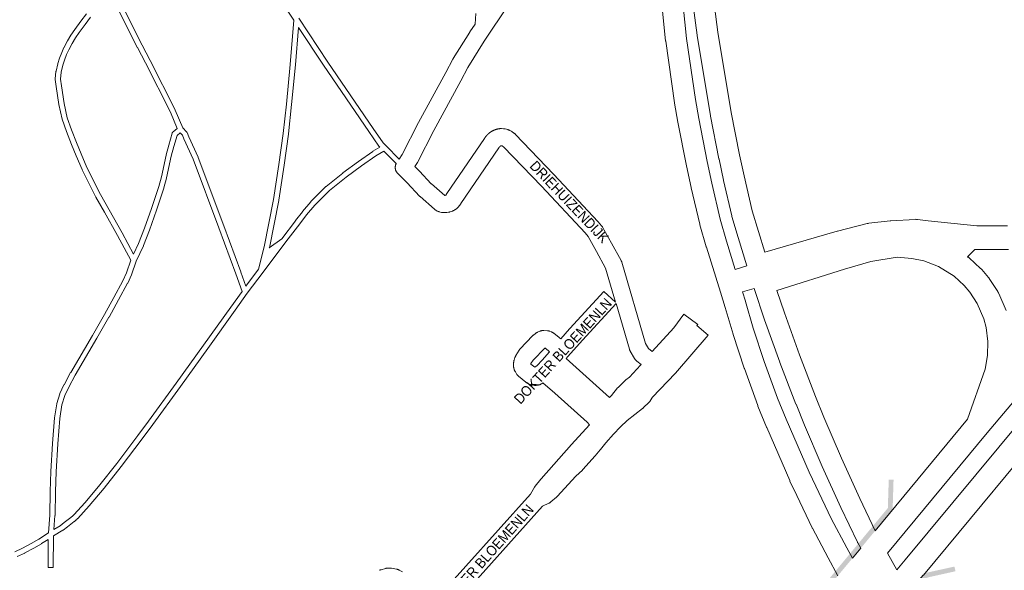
# Paper-space layout 'Layout1' of a CAD drawing. Header units: metres. Extents: x 123097 to 144122, y 392739 to 407589.
# Tile 205 of 256: x 135327 to 136075, y 394931 to 395349. Entities that reach past the tile are written whole.
import ezdxf
from ezdxf.enums import TextEntityAlignment as Align

# ---------------------------------------------------------------- set-up
doc = ezdxf.new("R2010")
doc.units = ezdxf.units.M
doc.header["$MEASUREMENT"] = 0
for name, color, linetype, lineweight in [('gs-anno-wegen algemeen tekst', 7, 'Continuous', 0), ('gs-knt-autosnelweg', 7, 'Continuous', 0), ('gs-knt-hoofdweg', 7, 'Continuous', 0), ('gs-knt-paden', 7, 'Continuous', 0), ('gs-knt-wegen algemeen', 7, 'Continuous', 0), ('gs-symb-viaduct', 7, 'Continuous', 0)]:
    doc.layers.add(name, color=color, linetype=linetype, lineweight=lineweight)
doc.styles.add('Style-Arial', font='arial.ttf')

# ---------------------------------------------------------------- blocks, each defined once
blk = doc.blocks.new('gg0-viaduct_6')
at = {"layer": 'gs-symb-viaduct', "linetype": 'Continuous'}
blk.add_hatch(color=7, dxfattribs=at).paths.add_polyline_path([(-55.76, -16.89), (-58, -14), (-40, 0), (40, 0), (58, -14), (55.76, -16.89), (38.75, -3.66), (-38.75, -3.66)])

psp = doc.layouts.get("Layout1")

# ---------------------------------------------------------------- linework, layer by layer
at = {"layer": 'gs-knt-autosnelweg', "color": 7, "linetype": 'Continuous', "flags": 128}
for points in [[(136311.31, 395335.743), (136310.208, 395334.444), (136310.04, 395334.251), (136309.867, 395334.064), (136271.048, 395293.243), (136241.873, 395252.213), (136241.703, 395251.982), (136241.526, 395251.756), (136164.148, 395156.425), (136164.038, 395156.293), (136061.957, 395035.3), (135986.21, 394943.861)], [(135993.181, 394931.134), (135999.647, 394938.746), (136106.861, 395067.964), (136106.958, 395068.08), (136163.094, 395133.472), (136243.663, 395233.738), (136243.767, 395233.865), (136316.338, 395320.879)], [(136323.109, 395300.863), (136257.658, 395222.386), (136177.049, 395122.07), (136176.863, 395121.845), (136120.681, 395056.4), (136013.482, 394927.2), (136013.415, 394927.12), (136002.697, 394914.502)], [(135893.016, 395172.428), (135948.003, 395188.447), (135948.31, 395188.531), (135970.716, 395194.208), (135971.128, 395194.302), (135971.544, 395194.377), (135971.963, 395194.432), (135988.303, 395196.194), (135988.701, 395196.228), (136007.291, 395197.402), (136007.715, 395197.419), (136008.14, 395197.416), (136008.564, 395197.392), (136008.986, 395197.349), (136017.216, 395196.311), (136053.949, 395192.412), (136077.439, 395192.515)], [(136078.106, 395174.498), (136053.532, 395174.39), (136053.201, 395174.395), (136052.871, 395174.411), (136052.546, 395174.44), (136046.976, 395169.019), (136047.301, 395168.804), (136047.626, 395168.569), (136047.94, 395168.319), (136048.243, 395168.055), (136056.94, 395160.136), (136057.217, 395159.872), (136057.483, 395159.597), (136057.737, 395159.31), (136062.819, 395153.333), (136063.061, 395153.037), (136063.289, 395152.73), (136063.505, 395152.415), (136069.924, 395142.559), (136070.132, 395142.224), (136070.325, 395141.88), (136070.503, 395141.527), (136070.666, 395141.167), (136076.184, 395128.188)], [(135976.965, 394960.948), (136047.065, 395045.57), (136060.282, 395083.72), (136062.112, 395094.092), (136062.365, 395104.659), (136061.014, 395115.256), (136059.336, 395121.759), (136054.392, 395133.388), (136048.719, 395142.098), (136044.381, 395147.2), (136036.706, 395154.189), (136024.842, 395161.632), (136013.791, 395165.923), (136004.652, 395167.681), (135993.497, 395168.669), (135973.663, 395165.512), (135953.648, 395159.534), (135902.316, 395143.452)], [(135959.607, 394939.994), (135965.902, 394947.593)]]:
    psp.add_lwpolyline(points, dxfattribs=at)
at = {"layer": 'gs-knt-hoofdweg', "color": 7, "linetype": 'Continuous', "flags": 128}
for points in [[(135842.792, 395745.756), (135844.86, 395705.195), (135844.87, 395704.827), (135844.863, 395704.46), (135844.84, 395704.093), (135842.57, 395677.984), (135841.548, 395641.601), (135841.548, 395630.104), (135841.989, 395590.058), (135841.99, 395589.97), (135841.99, 395517.935), (135845.277, 395454.275), (135851.646, 395384.56), (135857.479, 395339.527), (135867.649, 395278.651), (135873.986, 395246.419), (135877.419, 395230.485), (135883.588, 395203.928), (135888.164, 395188.162), (135893.016, 395172.428)], [(135828.874, 395382.178), (135833.718, 395334.851), (135840.423, 395288.368), (135842.872, 395274.107), (135849.316, 395241.336), (135852.839, 395224.983), (135859.208, 395197.563), (135864.033, 395180.939), (135870.668, 395159.413)], [(135879.446, 395162.07), (135872.836, 395183.504), (135872.797, 395183.632), (135868.142, 395199.671), (135868.085, 395199.881), (135868.033, 395200.091), (135861.8, 395226.923), (135861.772, 395227.048), (135858.31, 395243.116), (135858.28, 395243.258), (135851.907, 395275.673), (135851.867, 395275.898), (135841.654, 395337.032), (135841.61, 395337.323), (135835.739, 395382.652)], [(135859.319, 395142.078), (135848.704, 395176.284), (135848.667, 395176.41), (135843.762, 395193.306), (135843.705, 395193.516), (135843.653, 395193.727), (135837.22, 395221.421), (135837.192, 395221.546), (135833.64, 395238.033), (135833.61, 395238.175), (135827.134, 395271.111), (135827.1, 395271.3), (135824.616, 395285.762), (135824.582, 395285.974), (135817.838, 395332.727), (135817.798, 395333.055), (135812.92, 395380.717)], [(135870.668, 395159.413), (135879.446, 395162.07)], [(135884.947, 395144.907), (135876.119, 395142.236)], [(135965.902, 394947.593), (135963.611, 394951.776), (135963.512, 394951.963), (135963.418, 394952.153), (135950.746, 394978.514), (135950.672, 394978.672), (135936.619, 395009.612), (135936.544, 395009.782), (135923.205, 395041.065), (135923.151, 395041.195), (135916.771, 395056.918), (135916.719, 395057.048), (135904.469, 395088.814), (135904.404, 395088.989), (135892.899, 395121.032), (135892.838, 395121.208), (135884.947, 395144.907)], [(135902.316, 395143.452), (135908.008, 395126.358), (135919.45, 395094.491), (135931.641, 395062.877), (135937.969, 395047.284), (135951.244, 395016.152), (135965.222, 394985.376), (135976.965, 394960.948)], [(135948.612, 394926.721), (135941.197, 394940.261), (135941.151, 394940.344), (135929.205, 394962.786), (135929.113, 394962.966), (135929.024, 394963.148), (135917.459, 394987.801), (135912.174, 394998.612), (135912.02, 394998.946), (135894.493, 395039.408), (135894.421, 395039.58), (135887.902, 395055.643), (135887.795, 395055.92), (135877.535, 395084.164), (135877.455, 395084.398), (135869.046, 395109.98), (135868.961, 395110.253), (135863.093, 395130.516), (135859.319, 395142.078)], [(135876.119, 395142.236), (135878.364, 395135.358), (135878.443, 395135.101), (135884.309, 395114.847), (135892.635, 395089.518), (135902.802, 395061.529), (135909.23, 395045.69), (135926.647, 395005.482), (135931.879, 394994.779), (135931.935, 394994.663), (135943.442, 394970.135), (135955.27, 394947.914), (135959.607, 394939.994)], [(135986.21, 394943.861), (135993.181, 394931.134)]]:
    psp.add_lwpolyline(points, dxfattribs=at)
at = {"layer": 'gs-knt-paden', "color": 7, "linetype": 'Continuous', "flags": 128}
for points in [[(135405.258, 395359.864), (135420.274, 395329.816), (135426.546, 395318.028), (135426.567, 395317.989), (135445.46, 395280.543), (135445.489, 395280.482), (135445.517, 395280.419), (135451.188, 395266.969), (135454.114, 395263.828), (135454.172, 395263.762), (135454.228, 395263.694), (135454.281, 395263.623), (135454.33, 395263.55), (135454.376, 395263.475), (135454.419, 395263.398), (135454.459, 395263.32), (135454.495, 395263.239), (135455.783, 395260.186), (135462.774, 395244.592), (135462.799, 395244.535), (135462.821, 395244.478), (135482.423, 395192.384), (135482.429, 395192.369), (135495.268, 395157.425), (135495.271, 395157.415), (135499.176, 395146.611), (135508.721, 395159.458), (135512.992, 395176.557), (135520.085, 395212.522), (135524.241, 395239.165), (135527.547, 395262.731), (135529.871, 395284.988), (135532.823, 395315.006), (135535.543, 395348.567), (135529.347, 395357.913)], [(135323.791, 394944.95), (135329.513, 394947.586), (135336.092, 394951.129), (135341.881, 394954.531), (135349.2, 394959.213), (135350.188, 394972.671), (135350.605, 394990.743), (135350.605, 394990.765), (135351.118, 395005.871), (135351.12, 395005.91), (135352.25, 395027.112), (135352.253, 395027.166), (135353.813, 395046.621), (135353.822, 395046.703), (135353.833, 395046.784), (135355.547, 395057.275), (135355.564, 395057.364), (135355.585, 395057.452), (135355.609, 395057.54), (135357.889, 395064.982), (135357.917, 395065.065), (135357.918, 395065.069), (135357.92, 395065.073), (135357.951, 395065.154), (135357.987, 395065.238), (135360.988, 395071.709), (135361.017, 395071.769), (135361.048, 395071.829), (135366.089, 395081.027), (135366.115, 395081.072), (135382.554, 395109.301), (135391.696, 395125.098), (135398.941, 395138.1), (135405.755, 395150.789), (135408.553, 395156.79), (135411.848, 395166.295), (135401.629, 395185.148), (135391.834, 395202.748), (135385.202, 395214.202), (135385.171, 395214.257), (135385.142, 395214.313), (135374.78, 395235.116), (135374.755, 395235.169), (135374.731, 395235.222), (135370.256, 395245.692), (135370.245, 395245.718), (135366.736, 395254.258), (135366.724, 395254.287), (135362.872, 395264.086), (135362.841, 395264.171), (135359.696, 395273.375), (135359.673, 395273.446), (135359.653, 395273.518), (135359.635, 395273.591), (135357.223, 395284.505), (135357.211, 395284.567), (135357.2, 395284.628), (135355.067, 395298.254), (135355.057, 395298.327), (135354.429, 395303.585), (135354.421, 395303.669), (135354.416, 395303.754), (135354.415, 395303.839), (135354.418, 395303.923), (135354.424, 395304.008), (135354.945, 395309.639), (135354.955, 395309.729), (135354.969, 395309.819), (135354.988, 395309.907), (135356.295, 395315.553), (135356.316, 395315.636), (135356.341, 395315.719), (135357.63, 395319.703), (135357.649, 395319.76), (135357.67, 395319.817), (135359.324, 395324.041), (135359.352, 395324.109), (135361.021, 395327.951), (135361.056, 395328.026), (135361.093, 395328.099), (135363.673, 395332.914), (135363.715, 395332.987), (135366.241, 395337.259), (135366.284, 395337.328), (135366.329, 395337.395), (135369.305, 395341.61), (135369.328, 395341.641), (135373.867, 395347.81), (135373.878, 395347.825), (135378.068, 395353.409)], [(135443.207, 395263.08), (135443.242, 395263.165), (135443.283, 395263.252), (135443.328, 395263.337), (135443.377, 395263.419), (135443.43, 395263.499), (135443.487, 395263.577), (135443.548, 395263.651), (135443.612, 395263.723), (135443.679, 395263.791), (135443.75, 395263.857), (135443.823, 395263.918), (135447.031, 395266.481), (135441.84, 395278.794), (135422.987, 395316.159), (135416.714, 395327.951), (135416.69, 395327.996), (135401.678, 395358.034)], [(135673.142, 395345.749), (135673.614, 395353.619)], [(135381.263, 395350.968), (135377.099, 395345.42), (135372.578, 395339.275), (135369.66, 395335.143), (135367.197, 395330.977), (135364.676, 395326.273), (135363.054, 395322.541), (135361.436, 395318.408), (135360.192, 395314.563), (135358.935, 395309.133), (135358.446, 395303.85), (135359.045, 395298.84), (135361.162, 395285.312), (135363.536, 395274.569), (135366.63, 395265.514), (135370.46, 395255.772), (135373.958, 395247.259), (135378.404, 395236.856), (135388.712, 395216.162), (135395.321, 395204.747), (135395.338, 395204.717), (135405.147, 395187.093), (135405.158, 395187.074), (135413.912, 395170.922), (135417.714, 395178.985), (135422.104, 395190.587), (135427.414, 395205.704), (135432.969, 395222.323), (135434.977, 395229.736), (135438.53, 395246.193), (135438.542, 395246.242), (135438.554, 395246.291), (135440.58, 395253.819), (135440.587, 395253.843), (135443.144, 395262.895), (135443.172, 395262.986), (135443.204, 395263.072), (135443.204, 395263.076), (135443.207, 395263.08)], [(135539.278, 395350.209), (135561.441, 395316.776), (135595.685, 395266.404), (135603.364, 395255.424), (135605.606, 395253.163), (135615.485, 395243.2)], [(135516.914, 395175.677), (135516.91, 395175.659), (135526.287, 395182.677), (135536.783, 395196.401), (135536.792, 395196.412), (135542.086, 395203.234), (135542.138, 395203.298), (135548.409, 395210.732), (135548.463, 395210.794), (135548.52, 395210.854), (135559.882, 395222.273), (135559.935, 395222.324), (135559.989, 395222.373), (135560.045, 395222.42), (135572.654, 395232.584), (135572.694, 395232.615), (135572.734, 395232.646), (135584.558, 395241.225), (135584.571, 395241.235), (135595.428, 395248.975), (135595.505, 395249.027), (135595.584, 395249.075), (135600.921, 395252.179), (135600.389, 395252.716), (135600.33, 395252.778), (135600.273, 395252.843), (135600.22, 395252.91), (135600.169, 395252.979), (135592.383, 395264.111), (135592.368, 395264.133), (135558.11, 395314.526), (135558.097, 395314.545), (135539.137, 395343.146), (135536.828, 395314.664), (135536.825, 395314.629), (135533.871, 395284.588), (135533.87, 395284.576), (135531.541, 395262.278), (135531.533, 395262.208), (135528.219, 395238.592), (135528.215, 395238.561), (135524.051, 395211.863), (135524.037, 395211.784), (135516.926, 395175.73), (135516.916, 395175.685), (135516.916, 395175.681), (135516.914, 395175.677)], [(135450.929, 395261.35), (135449.273, 395263.127), (135446.837, 395261.18), (135444.459, 395252.763), (135442.449, 395245.295), (135438.896, 395228.837), (135438.884, 395228.786), (135438.871, 395228.736), (135436.834, 395221.215), (135436.818, 395221.159), (135436.8, 395221.104), (135431.221, 395204.415), (135431.211, 395204.386), (135425.888, 395189.232), (135425.872, 395189.187), (135421.446, 395177.488), (135421.416, 395177.414), (135421.384, 395177.342), (135415.901, 395165.714), (135412.317, 395155.376), (135412.294, 395155.311), (135412.268, 395155.247), (135412.24, 395155.185), (135409.375, 395149.039), (135409.35, 395148.988), (135409.324, 395148.937), (135402.475, 395136.184), (135402.46, 395136.157), (135395.2, 395123.127), (135395.184, 395123.098), (135386.029, 395107.28), (135369.602, 395079.072), (135364.606, 395069.956), (135361.692, 395063.673), (135359.493, 395056.492), (135357.814, 395046.217), (135356.263, 395026.871), (135355.135, 395005.715), (135354.623, 394990.64), (135354.205, 394972.528), (135354.204, 394972.477), (135354.201, 394972.427), (135353.425, 394961.857), (135358.065, 394964.745), (135361.202, 394967.095), (135366.35, 394971.023), (135367.701, 394972.21), (135368.502, 394972.988), (135377.176, 394982.464), (135388.333, 394995.705), (135401.172, 395012.097), (135417.108, 395033.129), (135425.204, 395044.074), (135446.142, 395072.886), (135467.009, 395101.75), (135487.804, 395130.665), (135496.311, 395142.711), (135491.493, 395156.044), (135478.658, 395190.975), (135459.081, 395243.004), (135452.106, 395258.562), (135452.088, 395258.603), (135450.931, 395261.347), (135450.929, 395261.35)]]:
    psp.add_lwpolyline(points, dxfattribs=at)
psp.add_lwpolyline([(135613.239, 395239.757), (135603.846, 395249.229), (135597.686, 395245.647), (135586.912, 395237.966), (135575.137, 395229.422), (135562.654, 395219.359), (135551.428, 395208.077), (135545.237, 395200.737), (135539.972, 395193.953), (135529.489, 395180.246), (135512.182, 395157.376), (135500.186, 395141.229), (135491.084, 395128.34), (135491.075, 395128.327), (135470.271, 395099.4), (135449.395, 395070.525), (135428.449, 395041.7), (135428.44, 395041.689), (135420.333, 395030.729), (135420.319, 395030.71), (135404.366, 395009.656), (135404.346, 395009.631), (135391.475, 394993.198), (135391.43, 394993.142), (135380.224, 394979.842), (135380.17, 394979.78), (135371.428, 394970.231), (135371.388, 394970.188), (135371.347, 394970.147), (135370.467, 394969.292), (135370.43, 394969.257), (135370.392, 394969.223), (135368.95, 394967.956), (135368.897, 394967.912), (135368.843, 394967.869), (135363.633, 394963.894), (135363.619, 394963.884), (135360.406, 394961.476), (135360.336, 394961.425), (135360.263, 394961.377), (135353.131, 394956.939), (135352.91, 394932.88, -0.3283204), (135352.901, 394932.873), (135348.898, 394932.91, -0.328316), (135348.89, 394932.918), (135349.087, 394954.368), (135344.015, 394951.124), (135343.95, 394951.084), (135338.096, 394947.644), (135338.031, 394947.607), (135331.364, 394944.017), (135331.308, 394943.988), (135331.252, 394943.962), (135325.425, 394941.276)], format="xyb", dxfattribs=at)
at = {"layer": 'gs-knt-wegen algemeen', "color": 7, "linetype": 'Continuous', "flags": 128}
for points in [[(135698.526, 395360.205), (135680.052, 395332.681), (135667.69, 395312.763), (135662.311, 395302.678), (135662.282, 395302.623), (135641.705, 395264.914), (135629.293, 395240.519), (135629.173, 395240.294), (135629.044, 395240.073), (135628.907, 395239.859), (135627.39, 395237.585), (135630.781, 395234.166), (135630.903, 395234.04), (135639.837, 395224.477)], [(135615.485, 395243.2), (135617.863, 395246.765), (135630.143, 395270.902), (135630.23, 395271.068), (135650.837, 395308.832), (135656.302, 395319.078), (135656.405, 395319.265), (135656.515, 395319.448), (135669.051, 395339.646), (135669.177, 395339.841), (135673.142, 395345.749)], [(135639.843, 395224.471), (135640.092, 395224.257), (135650.123, 395215.562), (135650.312, 395215.595), (135650.864, 395215.775), (135651.724, 395216.915), (135680.259, 395258.795), (135680.318, 395258.893), (135680.377, 395258.99), (135680.438, 395259.087), (135680.498, 395259.182), (135680.56, 395259.278), (135680.623, 395259.374), (135680.686, 395259.469), (135680.749, 395259.562), (135680.813, 395259.657), (135680.879, 395259.75), (135680.945, 395259.844), (135681.011, 395259.935), (135681.078, 395260.027), (135681.146, 395260.119), (135681.215, 395260.21), (135681.283, 395260.3), (135681.353, 395260.39), (135681.424, 395260.48), (135681.495, 395260.569), (135681.566, 395260.657), (135681.639, 395260.745), (135681.712, 395260.833), (135681.786, 395260.92), (135681.86, 395261.005), (135681.935, 395261.092), (135682.01, 395261.177), (135682.087, 395261.262), (135682.163, 395261.345), (135682.24, 395261.429), (135682.319, 395261.512), (135682.397, 395261.595), (135682.476, 395261.676), (135682.556, 395261.757), (135682.637, 395261.838), (135682.718, 395261.919), (135682.799, 395261.997), (135682.881, 395262.077), (135682.964, 395262.155), (135683.047, 395262.233), (135683.131, 395262.309), (135683.215, 395262.386), (135683.3, 395262.462), (135683.386, 395262.538), (135683.471, 395262.612), (135683.558, 395262.686), (135683.645, 395262.759), (135683.733, 395262.832), (135683.821, 395262.904), (135683.91, 395262.975), (135683.999, 395263.046), (135684.089, 395263.116), (135684.179, 395263.185), (135684.27, 395263.254), (135684.361, 395263.323), (135684.453, 395263.39), (135684.545, 395263.457), (135684.638, 395263.523), (135684.731, 395263.588), (135684.825, 395263.653), (135684.918, 395263.717), (135685.013, 395263.78), (135685.109, 395263.843), (135685.204, 395263.906), (135685.299, 395263.966), (135685.396, 395264.027), (135685.493, 395264.087), (135685.591, 395264.146), (135685.688, 395264.205), (135685.786, 395264.262), (135685.885, 395264.32), (135685.984, 395264.376), (135686.083, 395264.431), (135686.183, 395264.486), (135686.283, 395264.541), (135686.384, 395264.594), (135686.484, 395264.646), (135686.586, 395264.698), (135686.688, 395264.75), (135686.79, 395264.8), (135686.892, 395264.85), (135686.995, 395264.899), (135687.098, 395264.947), (135687.202, 395264.995), (135687.305, 395265.041), (135687.41, 395265.087), (135687.514, 395265.132), (135687.62, 395265.177), (135687.724, 395265.22), (135687.83, 395265.263), (135687.936, 395265.306), (135688.042, 395265.347), (135688.148, 395265.387), (135688.255, 395265.427), (135688.362, 395265.466), (135688.469, 395265.505), (135688.576, 395265.542), (135688.684, 395265.578), (135688.792, 395265.614), (135688.901, 395265.65), (135689.009, 395265.684), (135689.118, 395265.717), (135689.227, 395265.75), (135689.337, 395265.782), (135689.446, 395265.813), (135689.556, 395265.843), (135689.666, 395265.873), (135689.776, 395265.902), (135689.886, 395265.929), (135689.997, 395265.957), (135690.108, 395265.983), (135690.219, 395266.008), (135690.329, 395266.033), (135690.441, 395266.057), (135690.553, 395266.08), (135690.665, 395266.102), (135690.776, 395266.123), (135690.888, 395266.144), (135691.001, 395266.164), (135691.113, 395266.183), (135691.225, 395266.201), (135691.338, 395266.218), (135691.45, 395266.235), (135691.564, 395266.251), (135691.676, 395266.265), (135691.789, 395266.28), (135691.902, 395266.293), (135692.016, 395266.305), (135692.128, 395266.317), (135692.376, 395266.336), (135692.624, 395266.346), (135692.873, 395266.347), (135693.122, 395266.338), (135694.694, 395266.252), (135694.955, 395266.233), (135695.215, 395266.203), (135695.474, 395266.162), (135695.731, 395266.111), (135695.986, 395266.05), (135697.943, 395265.538), (135698.246, 395265.451), (135698.545, 395265.349), (135698.838, 395265.233), (135699.126, 395265.102), (135699.407, 395264.958), (135700.471, 395264.379), (135700.656, 395264.274), (135700.838, 395264.163), (135701.017, 395264.046), (135702.585, 395262.981), (135702.807, 395262.824), (135703.022, 395262.657), (135703.23, 395262.481), (135703.431, 395262.297), (135703.623, 395262.105)], [(135703.623, 395262.105), (135732.919, 395231.589), (135732.983, 395231.522), (135766.227, 395195.885), (135766.336, 395195.765), (135766.441, 395195.643), (135769.204, 395192.37), (135769.395, 395192.133), (135769.575, 395191.888), (135769.742, 395191.634), (135769.898, 395191.373), (135776.729, 395179.281), (135776.765, 395179.216), (135783.988, 395166.081), (135784.119, 395165.83), (135784.239, 395165.574), (135784.348, 395165.312), (135784.445, 395165.046), (135784.531, 395164.777), (135802.618, 395103.116), (135804.779, 395099.35), (135807.661, 395097.149)], [(135779.846, 395134.492), (135772.237, 395160.43), (135765.375, 395172.909), (135758.862, 395184.438), (135756.597, 395187.121), (135723.495, 395222.606), (135694.704, 395252.595), (135693.966, 395253.096), (135693.88, 395253.143), (135693.326, 395253.288), (135693.061, 395253.302), (135693.03, 395253.295), (135692.998, 395253.286), (135692.966, 395253.278), (135692.934, 395253.269), (135692.902, 395253.259), (135692.87, 395253.249), (135692.839, 395253.239), (135692.807, 395253.228), (135692.776, 395253.217), (135692.745, 395253.206), (135692.714, 395253.194), (135692.683, 395253.182), (135692.652, 395253.169), (135692.622, 395253.156), (135692.592, 395253.143), (135692.562, 395253.129), (135692.532, 395253.114), (135692.502, 395253.1), (135692.472, 395253.085), (135692.443, 395253.07), (135692.413, 395253.054), (135692.385, 395253.038), (135692.356, 395253.021), (135692.327, 395253.005), (135692.299, 395252.987), (135692.271, 395252.97), (135692.243, 395252.952), (135692.215, 395252.934), (135692.187, 395252.915), (135692.16, 395252.896), (135692.133, 395252.877), (135692.107, 395252.857), (135692.08, 395252.837), (135692.054, 395252.817), (135692.028, 395252.796), (135692.002, 395252.775), (135691.977, 395252.754), (135691.952, 395252.732), (135691.927, 395252.71), (135691.902, 395252.688), (135691.878, 395252.665), (135691.854, 395252.642), (135691.83, 395252.619), (135691.807, 395252.596), (135691.784, 395252.572), (135691.761, 395252.548), (135691.739, 395252.523), (135691.716, 395252.499), (135691.694, 395252.474), (135691.673, 395252.448), (135691.652, 395252.423), (135691.631, 395252.397), (135691.61, 395252.371), (135691.59, 395252.345), (135691.57, 395252.318), (135691.551, 395252.291), (135691.531, 395252.264), (135691.513, 395252.237), (135691.494, 395252.209), (135691.476, 395252.182), (135691.458, 395252.154), (135691.441, 395252.125), (135691.424, 395252.097), (135691.407, 395252.068), (135691.278, 395251.853), (135691.141, 395251.643), (135662.396, 395209.455), (135662.215, 395209.203), (135660.389, 395206.78), (135660.203, 395206.545), (135660.006, 395206.318), (135659.799, 395206.101), (135659.582, 395205.893), (135659.356, 395205.696), (135659.121, 395205.509), (135658.597, 395205.112), (135658.344, 395204.93), (135658.083, 395204.76), (135657.813, 395204.602), (135657.537, 395204.458), (135656.727, 395204.06), (135656.448, 395203.931), (135656.164, 395203.816), (135655.875, 395203.714), (135653.907, 395203.072), (135653.61, 395202.983), (135653.309, 395202.908), (135653.004, 395202.847), (135651.579, 395202.599), (135651.333, 395202.561), (135651.086, 395202.533), (135650.837, 395202.514), (135650.588, 395202.504), (135649.446, 395202.482), (135649.144, 395202.483), (135648.841, 395202.499), (135648.54, 395202.528), (135648.24, 395202.571), (135647.942, 395202.629), (135647.648, 395202.7), (135645.794, 395203.193), (135645.516, 395203.273), (135645.242, 395203.366), (135644.972, 395203.471), (135644.707, 395203.588), (135644.447, 395203.717), (135644.194, 395203.857), (135643.367, 395204.338), (135643.107, 395204.497), (135642.855, 395204.669), (135642.611, 395204.852), (135642.376, 395205.046), (135631.312, 395214.637)], [(135631.309, 395214.64), (135631.301, 395214.647), (135631.183, 395214.754), (135631.066, 395214.862), (135630.953, 395214.975), (135630.831, 395215.099), (135621.473, 395225.061), (135614.402, 395232.193), (135614.205, 395232.401), (135614.183, 395232.425), (135613.996, 395232.642), (135613.975, 395232.668), (135613.799, 395232.894), (135613.78, 395232.92), (135613.615, 395233.155), (135613.597, 395233.182), (135613.444, 395233.425), (135613.427, 395233.453), (135613.286, 395233.703), (135613.271, 395233.732), (135613.142, 395233.988), (135613.128, 395234.018), (135613.012, 395234.28), (135613, 395234.311), (135612.897, 395234.578), (135612.886, 395234.609), (135612.797, 395234.881), (135612.787, 395234.913), (135612.711, 395235.189), (135612.703, 395235.221), (135612.641, 395235.501), (135612.635, 395235.533), (135612.586, 395235.816), (135612.581, 395235.848), (135612.547, 395236.133), (135612.544, 395236.166), (135612.523, 395236.452), (135612.522, 395236.484), (135612.515, 395236.771), (135612.515, 395236.804), (135612.523, 395237.09), (135612.524, 395237.123), (135612.546, 395237.409), (135612.549, 395237.442), (135612.585, 395237.726), (135612.59, 395237.759), (135612.639, 395238.041), (135612.646, 395238.073), (135612.709, 395238.353), (135612.717, 395238.385), (135612.794, 395238.661), (135612.803, 395238.692), (135612.894, 395238.964), (135612.905, 395238.995), (135613.009, 395239.263), (135613.021, 395239.293), (135613.138, 395239.555), (135613.152, 395239.585), (135613.239, 395239.757)], [(135639.837, 395224.477), (135639.841, 395224.475), (135639.843, 395224.471)], [(135639.837, 395224.477), (135639.841, 395224.475), (135639.843, 395224.471)], [(135631.312, 395214.637), (135631.309, 395214.64)], [(135631.312, 395214.637), (135631.309, 395214.64)], [(135780.124, 395133.543), (135754.632, 395105.724), (135743.64, 395093.168), (135742.289, 395091.621), (135775.182, 395062.147), (135776.65, 395063.72), (135781.32, 395069.327), (135781.463, 395069.492), (135781.611, 395069.653), (135781.764, 395069.808), (135786.963, 395074.906), (135787.172, 395075.102), (135787.389, 395075.289), (135787.614, 395075.465), (135790.398, 395077.554), (135798.759, 395086.788), (135799.15, 395087.266)], [(135799.15, 395087.266), (135795.835, 395089.798), (135795.61, 395089.977), (135795.393, 395090.167), (135795.185, 395090.365), (135794.986, 395090.573), (135794.796, 395090.79), (135794.616, 395091.014), (135794.446, 395091.247), (135794.287, 395091.486), (135794.138, 395091.733), (135790.941, 395097.306), (135790.795, 395097.575), (135790.661, 395097.851), (135790.541, 395098.133), (135790.434, 395098.42), (135790.341, 395098.712), (135780.124, 395133.543)], [(135715.422, 395087.49), (135718.412, 395085.031), (135720.188, 395086.484), (135723.94, 395090.403), (135729.569, 395096.849), (135728.785, 395097.54), (135726.047, 395099.754), (135725.977, 395099.698), (135717.25, 395090.524), (135715.526, 395087.813), (135715.422, 395087.49)], [(135600.569, 394930.85), (135600.85, 394930.987), (135601.137, 394931.111), (135601.43, 394931.221), (135601.728, 394931.317), (135604.991, 394932.28), (135605.292, 394932.361), (135605.596, 394932.427), (135605.903, 394932.479), (135606.212, 394932.516), (135606.523, 394932.539), (135606.834, 394932.546), (135608.439, 394932.546), (135608.737, 394932.539), (135609.035, 394932.519), (135609.332, 394932.485), (135609.626, 394932.437), (135613.567, 394931.706), (135613.86, 394931.644), (135614.151, 394931.57), (135614.437, 394931.482), (135614.719, 394931.38), (135614.996, 394931.266), (135615.267, 394931.14), (135615.532, 394931.001), (135618.048, 394929.609)]]:
    psp.add_lwpolyline(points, dxfattribs=at)
for points in [[(135641.621, 394906.787), (135715.1, 394988.789), (135718.226, 394994.085), (135718.383, 394994.339), (135718.552, 394994.584), (135718.732, 394994.822), (135722.939, 395000.125), (135723.06, 395000.273), (135723.185, 395000.417), (135746.338, 395026.319), (135746.364, 395026.348), (135759.882, 395041.293), (135758.19, 395043.265), (135733.623, 395065.374), (135724.514, 395073.201), (135724.179, 395072.927), (135723.928, 395072.732), (135723.669, 395072.55), (135723.4, 395072.38), (135723.124, 395072.224), (135722.841, 395072.081), (135722.551, 395071.953), (135722.255, 395071.838), (135721.954, 395071.738), (135721.648, 395071.653), (135721.338, 395071.583), (135721.026, 395071.529), (135720.711, 395071.489), (135719.473, 395071.364), (135719.174, 395071.341), (135718.874, 395071.331), (135718.575, 395071.336), (135718.275, 395071.354), (135717.977, 395071.386), (135717.681, 395071.431), (135717.387, 395071.491), (135716.15, 395071.77), (135715.904, 395071.83), (135715.66, 395071.9), (135715.42, 395071.98), (135713.645, 395072.605), (135713.379, 395072.705), (135713.117, 395072.817), (135712.861, 395072.94), (135712.61, 395073.074), (135712.365, 395073.219), (135712.127, 395073.375), (135711.896, 395073.541), (135711.673, 395073.716), (135706.196, 395078.219), (135705.983, 395078.402), (135705.778, 395078.594), (135705.581, 395078.795), (135705.394, 395079.004), (135705.215, 395079.221), (135705.046, 395079.445), (135704.887, 395079.676), (135703.692, 395081.497), (135703.531, 395081.757), (135703.382, 395082.023), (135703.245, 395082.296), (135703.121, 395082.575), (135703.011, 395082.86), (135702.914, 395083.15), (135702.831, 395083.444), (135702.501, 395084.724), (135702.438, 395084.993), (135702.386, 395085.265), (135702.346, 395085.538), (135702.317, 395085.813), (135702.3, 395086.09), (135702.295, 395086.366), (135702.302, 395086.643), (135702.398, 395088.769), (135702.417, 395089.056), (135702.449, 395089.342), (135702.494, 395089.627), (135702.551, 395089.909), (135702.62, 395090.188), (135702.702, 395090.464), (135703.384, 395092.589), (135703.475, 395092.852), (135703.577, 395093.11), (135703.689, 395093.364), (135703.812, 395093.613), (135703.946, 395093.857), (135704.09, 395094.094), (135706.604, 395098.046), (135706.78, 395098.308), (135706.968, 395098.561), (135707.168, 395098.805), (135707.38, 395099.039), (135716.836, 395108.979), (135717.035, 395109.179), (135717.243, 395109.371), (135717.459, 395109.553), (135718.977, 395110.781), (135719.218, 395110.967), (135719.468, 395111.142), (135719.726, 395111.305), (135719.991, 395111.456), (135720.263, 395111.594), (135720.542, 395111.719), (135722.316, 395112.467), (135722.603, 395112.58), (135722.896, 395112.679), (135723.192, 395112.765), (135723.493, 395112.836), (135723.796, 395112.893), (135724.102, 395112.936), (135724.41, 395112.963), (135724.719, 395112.977), (135725.027, 395112.975), (135725.336, 395112.959), (135728.139, 395112.747), (135728.424, 395112.72), (135728.707, 395112.679), (135728.989, 395112.626), (135729.268, 395112.561), (135729.543, 395112.484), (135729.815, 395112.395), (135731.082, 395111.948), (135731.378, 395111.835), (135731.668, 395111.708), (135731.952, 395111.567), (135732.228, 395111.412), (135732.497, 395111.244), (135732.758, 395111.063), (135733.009, 395110.87), (135737.079, 395107.577), (135737.284, 395107.404), (135738.139, 395106.651), (135744.885, 395114.356), (135744.983, 395114.466), (135770.866, 395142.71, -0.3300057), (135770.878, 395142.71), (135779.846, 395134.492)], [(135807.661, 395097.149), (135824.059, 395115.105), (135831.639, 395125.365, -0.3749487), (135831.653, 395125.367), (135842.109, 395117.641, -0.3845724), (135842.111, 395117.628), (135841.554, 395116.873), (135850.185, 395109.396, -0.3439644), (135850.185, 395109.384), (135825.195, 395080.538), (135824.996, 395080.318), (135807.825, 395062.238), (135806.098, 395059.587), (135805.943, 395059.36), (135805.778, 395059.139), (135805.604, 395058.926), (135805.422, 395058.72), (135805.23, 395058.522), (135800.853, 395054.177), (135800.672, 395054.004), (135800.485, 395053.838), (135800.292, 395053.68), (135788.665, 395044.535), (135783.453, 395039.709), (135778.249, 395034.303), (135772.268, 395027.694), (135768.323, 395022.563), (135768.148, 395022.346), (135764.386, 395017.864), (135764.238, 395017.693), (135754.935, 395007.36), (135754.758, 395007.172), (135754.575, 395006.991), (135749.562, 395002.241), (135735.409, 394986.997), (135735.239, 394986.82), (135735.062, 394986.65), (135734.88, 394986.487), (135730.536, 394982.757), (135730.309, 394982.571), (135730.073, 394982.394), (135729.829, 394982.229), (135729.578, 394982.074), (135729.32, 394981.931), (135729.056, 394981.8), (135724.341, 394979.592), (135646.792, 394893.049)]]:
    psp.add_lwpolyline(points, format="xyb", dxfattribs=at)

# ---------------------------------------------------------------- block references
at = {"layer": 'gs-symb-viaduct', "color": 7, "linetype": 'Continuous'}
for p, rotation in [((135964.561, 394946.007), 230.3175779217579), ((135989.273, 394897.957), 50.39126755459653)]:
    psp.add_blockref('gg0-viaduct_6', p, dxfattribs=dict(at, rotation=rotation))

# ---------------------------------------------------------------- texts
at = {"layer": 'gs-anno-wegen algemeen tekst', "color": 7, "linetype": 'Continuous', "style": 'Style-Arial', "width": 0.909091}
for s, rotation, p in [('DRIEHUIZENDIJK', 313.560092, (135744.715, 395210.754)), ('DOKTER BLOEMENLN', 47.595297, (135739.748, 395097.371))]:
    psp.add_text(s, height=7.7, rotation=rotation, dxfattribs=at).set_placement(p, align=Align.MIDDLE_CENTER)
at = {"layer": 'gs-anno-wegen algemeen tekst', "color": 7, "style": 'Style-Arial', "width": 0.909091}
psp.add_text('DOKTER BLOEMENLN', height=7.7, rotation=48.252857, dxfattribs=at).set_placement((135680.788, 394940.404), align=Align.MIDDLE_CENTER)

doc.saveas('drawing.dxf')
